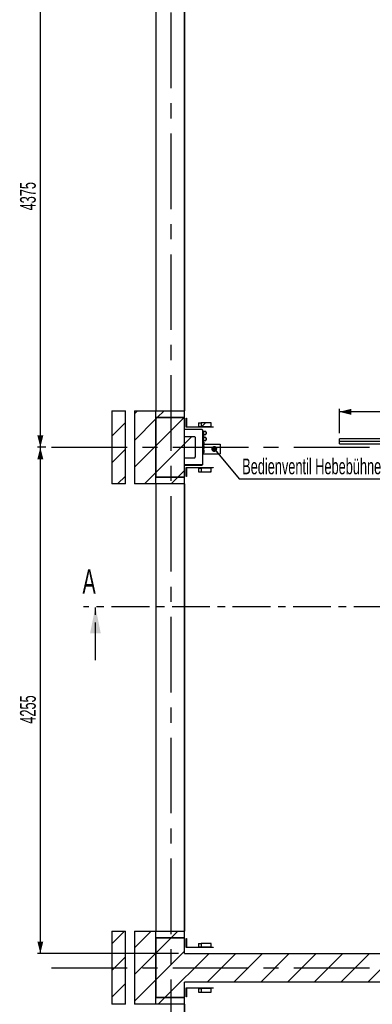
# Model space of a CAD drawing. Header units: millimetres. Extents: x 250 to 59450, y 0 to 41800.
# Tile 50 of 148: x 26505 to 29463, y 10379 to 18656. Entities that reach past the tile are written whole.
import ezdxf

# ---------------------------------------------------------------- set-up
doc = ezdxf.new("R2010")
doc.units = ezdxf.units.MM
doc.header["$LTSCALE"] = 50
doc.linetypes.add('CENTER', pattern=[10.16, 6.35, -1.27, 1.27, -1.27])
doc.linetypes.add('CENTERX2', pattern=[20.32, 12.7, -2.54, 2.54, -2.54])
for name, color, linetype in [('MASS', 29, 'Continuous'), ('SCHNITT', 5, 'CENTER'), ('TEXT_1', 176, 'Continuous')]:
    doc.layers.add(name, color=color, linetype=linetype)
doc.styles.add('SLDTEXTSTYLE0', font='TXT', dxfattribs={"width": 0.605})
doc.dimstyles.new('SLDDIMSTYLE1', dxfattribs={"dimtxt": 0.18, "dimasz": 50, "dimexe": 0, "dimexo": 0.0625, "dimgap": 0, "dimtad": 0, "dimtih": 1, "dimtoh": 1, "dimdec": 0, "dimrnd": 1e-09, "dimzin": 0, "dimdsep": 46, "dimtxsty": 'Standard', "dimblk1": 'DOT', "dimblk2": 'DOT', "dimsah": 1, "dimcen": 0.09, "dimadec": 0, "dimazin": 0, "dimtfac": 50, "dimtdec": 0, "dimtofl": 0, "dimtmove": 0, "dimatfit": 3, "dimldrblk": 'DOT', "dimfxl": 1, "dimfrac": 2, "dimtolj": 1, "dimtzin": 0, "dimarcsym": 0})
doc.dimstyles.new('SLDDIMSTYLE2', dxfattribs={"dimtxt": 128.415934, "dimasz": 100, "dimexe": 0, "dimexo": 0.0625, "dimgap": 32.103984, "dimtad": 1, "dimdec": 1, "dimrnd": 1e-09, "dimzin": 12, "dimdsep": 46, "dimtxsty": 'SLDTEXTSTYLE0', "dimsah": 1, "dimcen": 0.09, "dimadec": 0, "dimazin": 3, "dimtfac": 1, "dimtdec": 1, "dimtofl": 0, "dimtmove": 0, "dimatfit": 3, "dimfxl": 1, "dimfrac": 2, "dimtolj": 1, "dimtzin": 12, "dimarcsym": 0})

# ---------------------------------------------------------------- blocks, each defined once
blk = doc.blocks.new('_D_4')
at = {"layer": 'MASS'}
for p, q in [((26722.4, 19436.4), (26652.6, 19436.4)), ((26677.6, 19436.4), (26677.6, 15061.4)), ((26722.4, 15061.4), (26652.6, 15061.4))]:
    blk.add_line(p, q, dxfattribs=at)
for points in [[(26677.6, 19436.4), (26652.6, 19336.4), (26702.6, 19336.4)], [(26677.6, 15061.4), (26702.6, 15161.4), (26652.6, 15161.4)]]:
    blk.add_solid(points, dxfattribs=at)
at = {"layer": 'MASS', "insert": (26507, 17052.9), "char_height": 132.29, "attachment_point": 1, "rotation": 90, "style": 'SLDTEXTSTYLE0'}
blk.add_mtext('4375', dxfattribs=at)
blk = doc.blocks.new('_D_5')
at = {"layer": 'MASS'}
for p, q in [((26722.4, 15061.4), (26652.6, 15061.4)), ((26677.6, 15061.4), (26677.6, 10806.4)), ((27837.4, 10806.4), (26652.6, 10806.4))]:
    blk.add_line(p, q, dxfattribs=at)
for points in [[(26677.6, 15061.4), (26652.6, 14961.4), (26702.6, 14961.4)], [(26677.6, 10806.4), (26702.6, 10906.4), (26652.6, 10906.4)]]:
    blk.add_solid(points, dxfattribs=at)
at = {"layer": 'MASS', "insert": (26507, 12737.9), "char_height": 132.29, "attachment_point": 1, "rotation": 90, "style": 'SLDTEXTSTYLE0'}
blk.add_mtext('4255', dxfattribs=at)
blk = doc.blocks.new('_D_10')
at = {"layer": 'MASS'}
for p, q in [((29187.4, 15181.4), (29187.4, 15384.4)), ((35187.4, 15359.4), (29187.4, 15359.4)), ((35187.4, 15181.4), (35187.4, 15384.4))]:
    blk.add_line(p, q, dxfattribs=at)
for points in [[(29187.4, 15359.4), (29287.4, 15334.4), (29287.4, 15384.4)], [(35187.4, 15359.4), (35087.4, 15384.4), (35087.4, 15334.4)]]:
    blk.add_solid(points, dxfattribs=at)
at = {"layer": 'MASS', "attachment_point": 1, "style": 'SLDTEXTSTYLE0'}
for s, insert, char_height in [('Rollvorhang', (31143.7, 15529.9), 132.292), ('6000', (32133.5, 15529.9), 132.29), ('x H3345', (32575, 15529.9), 132.29)]:
    blk.add_mtext(s, dxfattribs=dict(at, insert=insert, char_height=char_height))
blk = doc.blocks.new('_D_39')
at = {"layer": 'MASS'}
for p, q in [((43482.4, 12446.4), (41238.6, 12446.4)), ((41263.6, 10806.4), (41263.6, 12446.4))]:
    blk.add_line(p, q, dxfattribs=at)
for points in [[(41263.6, 12446.4), (41238.6, 12346.4), (41288.6, 12346.4)], [(41263.6, 10806.4), (41288.6, 10906.4), (41238.6, 10906.4)]]:
    blk.add_solid(points, dxfattribs=at)
at = {"layer": 'MASS', "insert": (41093.1, 11430.4), "char_height": 132.29, "attachment_point": 1, "rotation": 90, "style": 'SLDTEXTSTYLE0'}
blk.add_mtext('1640', dxfattribs=at)
blk = doc.blocks.new('SW_NOTE_0_34')
at = {"layer": 'TEXT_1', "color": 0}
blk.add_line((1915.5, 0), (0, 0), dxfattribs=at)
at = {"layer": 'TEXT_1', "color": 0, "insert": (22.7, 174.5), "char_height": 132.292, "attachment_point": 1, "style": 'SLDTEXTSTYLE0'}
blk.add_mtext('Bedienventil Hebebühne', dxfattribs=at)
blk = doc.blocks.new('_Dot')
at = {"color": 0, "linetype": 'ByBlock', "lineweight": -2}
blk.add_line((-0.5, 0), (-1, 0), dxfattribs=at)
at = {"color": 0, "linetype": 'ByBlock', "const_width": 0.5}
blk.add_lwpolyline([(-0.25, 0, 1), (0.25, 0, 1)], format="xyb", close=True, dxfattribs=at)

msp = doc.modelspace()

# ---------------------------------------------------------------- hatches: boundary and pattern name
at = {"linetype": 'Continuous', "lineweight": 18}
h = msp.add_hatch(dxfattribs=at)
h.set_pattern_fill('ANSI31', scale=50, style=0)
h.paths.add_polyline_path([(27277.36, 14753.88), (27392.36, 14753.88), (27392.36, 15368.88), (27277.36, 15368.88)], flags=0)
h = msp.add_hatch(dxfattribs=at)
h.set_pattern_fill('ANSI31', scale=50, style=0)
h.paths.add_polyline_path([(27467.36, 14753.88), (27647.36, 14753.88), (27647.36, 15368.88), (27467.36, 15368.88)], flags=0)
h = msp.add_hatch(dxfattribs=at)
h.set_pattern_fill('ANSI31', scale=50, style=0)
h.paths.add_polyline_path([(27647.36, 15368.88), (27647.36, 15311.38), (27887.36, 15311.38), (27887.36, 15368.88)], flags=0)
h = msp.add_hatch(dxfattribs=at)
h.set_pattern_fill('ANSI31', scale=50, style=0)
h.paths.add_polyline_path([(27647.36, 14811.38), (27887.36, 14811.38), (27887.36, 15311.38), (27647.36, 15311.38)], flags=0)
h = msp.add_hatch(dxfattribs=at)
h.set_pattern_fill('ANSI31', scale=50, style=0)
h.paths.add_polyline_path([(27904.36, 15306.38), (27901.36, 15306.38), (27901.36, 15231.38), (28129.36, 15231.38), (28129.36, 15234.38), (27904.36, 15234.38)], flags=0)
h = msp.add_hatch(dxfattribs=at)
h.set_pattern_fill('ANSI31', scale=50, style=0)
h.paths.add_polyline_path([(28110.56, 15266.38), (28026.56, 15266.38), (28026.56, 15236.38), (28110.56, 15236.38)], flags=0)
h = msp.add_hatch(dxfattribs=at)
h.set_pattern_fill('ANSI31', scale=50, style=0)
h.paths.add_polyline_path([(27904.36, 14816.38), (27904.36, 14888.38), (28129.36, 14888.38), (28129.36, 14891.38), (27901.36, 14891.38), (27901.36, 14816.38)], flags=0)
h = msp.add_hatch(dxfattribs=at)
h.set_pattern_fill('ANSI31', scale=50, style=0)
h.paths.add_polyline_path([(28026.56, 14856.38), (28110.56, 14856.38), (28110.56, 14886.38), (28026.56, 14886.38)], flags=0)
h = msp.add_hatch(dxfattribs=at)
h.set_pattern_fill('ANSI31', scale=50, style=0)
h.paths.add_polyline_path([(27647.36, 14811.38), (27647.36, 14753.88), (27887.36, 14753.88), (27887.36, 14811.38)], flags=0)
h = msp.add_hatch(dxfattribs=at)
h.set_pattern_fill('ANSI31', scale=50, style=0)
h.paths.add_polyline_path([(27277.36, 10378.88), (27392.36, 10378.88), (27392.36, 10993.88), (27277.36, 10993.88)], flags=0)
h = msp.add_hatch(dxfattribs=at)
h.set_pattern_fill('ANSI31', scale=50, style=0)
h.paths.add_polyline_path([(27467.36, 10378.88), (27647.36, 10378.88), (27647.36, 10993.88), (27467.36, 10993.88)], flags=0)
h = msp.add_hatch(dxfattribs=at)
h.set_pattern_fill('ANSI31', scale=50, style=0)
h.paths.add_polyline_path([(27647.36, 10993.88), (27647.36, 10936.38), (27887.36, 10936.38), (27887.36, 10993.88)], flags=0)
h = msp.add_hatch(dxfattribs=at)
h.set_pattern_fill('ANSI31', scale=50, style=0)
h.paths.add_polyline_path([(27887.36, 10936.38), (27647.36, 10936.38), (27647.36, 10436.38), (27887.36, 10436.38), (27887.36, 10566.38), (44392.36, 10566.38), (44392.36, 10806.38), (27887.36, 10806.38)], flags=0)
h = msp.add_hatch(dxfattribs=at)
h.set_pattern_fill('ANSI31', scale=50, style=0)
h.paths.add_polyline_path([(27904.36, 10931.38), (27901.36, 10931.38), (27901.36, 10856.38), (28129.36, 10856.38), (28129.36, 10859.38), (27904.36, 10859.38)], flags=0)
h = msp.add_hatch(dxfattribs=at)
h.set_pattern_fill('ANSI31', scale=50, style=0)
h.paths.add_polyline_path([(28110.56, 10891.38), (28026.56, 10891.38), (28026.56, 10861.38), (28110.56, 10861.38)], flags=0)
h = msp.add_hatch(dxfattribs=at)
h.set_pattern_fill('ANSI31', scale=50, style=0)
h.paths.add_polyline_path([(27904.36, 10441.38), (27904.36, 10513.38), (28129.36, 10513.38), (28129.36, 10516.38), (27901.36, 10516.38), (27901.36, 10441.38)], flags=0)
h = msp.add_hatch(dxfattribs=at)
h.set_pattern_fill('ANSI31', scale=50, style=0)
h.paths.add_polyline_path([(27647.36, 10436.38), (27647.36, 10378.88), (27887.36, 10378.88), (27887.36, 10436.38)], flags=0)
h = msp.add_hatch(dxfattribs=at)
h.set_pattern_fill('ANSI31', scale=50, style=0)
h.paths.add_polyline_path([(28026.56, 10481.38), (28110.56, 10481.38), (28110.56, 10511.38), (28026.56, 10511.38)], flags=0)
at = {"layer": 'SCHNITT', "linetype": 'Continuous', "lineweight": 18}
h = msp.add_hatch(dxfattribs=at)
h.set_pattern_fill('ANSI31', color=256, scale=50, angle=3e-322, style=0)
h.paths.add_polyline_path([(27970.36, 15152.38), (27887.36, 15152.38), (27887.36, 14970.38), (27970.36, 14970.38), (27980.36, 14980.38), (27980.36, 15142.38)], flags=0)
h = msp.add_hatch(dxfattribs=at)
h.set_pattern_fill('ANSI31', color=256, scale=50, angle=3e-322, style=0)
h.paths.add_polyline_path([(29587.36, 15111.63), (29187.36, 15111.63), (29187.36, 15111.13), (29587.36, 15111.13)], flags=0)

# ---------------------------------------------------------------- linework, layer by layer
at = {"color": 7, "linetype": 'CENTERX2'}
for p, q in [((27772.36, 24811.38), (27772.36, 6286.38)), ((26772.36, 15061.38), (57647.36, 15061.38)), ((26772.36, 10686.38), (57647.36, 10686.38))]:
    msp.add_line(p, q, dxfattribs=at)
at = {"color": 250, "linetype": 'Continuous', "lineweight": 25, "true_color": 0x404040}
for p, q in [((27647.36, 19128.88), (27647.36, 15368.88)), ((27887.36, 15368.88), (27887.36, 19128.88)), ((27887.36, 19128.88), (27887.36, 15368.88)), ((27277.36, 15368.88), (27392.36, 15368.88)), ((27277.36, 15368.88), (27277.36, 14753.88)), ((27392.36, 14753.88), (27392.36, 15368.88)), ((27467.36, 15368.88), (27467.36, 14753.88)), ((27467.36, 15368.88), (27647.36, 15368.88)), ((27647.36, 15368.88), (27887.36, 15368.88)), ((27647.36, 15311.38), (27647.36, 15368.88)), ((27647.36, 14753.88), (27647.36, 15368.88)), ((27887.36, 15311.38), (27887.36, 15368.88)), ((27887.36, 15311.38), (27647.36, 15311.38)), ((27647.36, 15311.38), (27887.36, 15311.38)), ((27647.36, 15311.38), (27647.36, 14811.38)), ((27887.36, 14811.38), (27887.36, 15311.38)), ((27901.36, 15231.38), (27901.36, 15306.38)), ((27901.36, 15306.38), (27904.36, 15306.38)), ((28129.36, 15231.38), (27901.36, 15231.38)), ((27904.36, 15306.38), (27904.36, 15234.38)), ((27904.36, 15234.38), (28129.36, 15234.38)), ((28005.36, 15266.38), (28005.36, 15236.38)), ((28005.36, 15266.38), (28026.56, 15266.38)), ((28005.36, 15236.38), (28026.56, 15236.38)), ((28026.56, 15266.38), (28026.56, 15236.38)), ((28110.56, 15266.38), (28026.56, 15266.38)), ((28026.56, 15236.38), (28110.56, 15236.38)), ((28110.56, 15236.38), (28110.56, 15266.38)), ((28129.36, 15234.38), (28129.36, 15231.38)), ((27901.36, 14816.38), (27901.36, 14891.38)), ((27901.36, 14891.38), (28129.36, 14891.38)), ((27904.36, 14816.38), (27901.36, 14816.38)), ((28129.36, 14888.38), (27904.36, 14888.38)), ((27904.36, 14888.38), (27904.36, 14816.38)), ((28005.36, 14886.38), (28005.36, 14856.38)), ((28005.36, 14886.38), (28026.56, 14886.38)), ((28005.36, 14856.38), (28026.56, 14856.38)), ((28026.56, 14886.38), (28026.56, 14856.38)), ((28110.56, 14886.38), (28026.56, 14886.38)), ((28026.56, 14856.38), (28110.56, 14856.38)), ((28110.56, 14856.38), (28110.56, 14886.38)), ((28129.36, 14891.38), (28129.36, 14888.38)), ((27392.36, 14753.88), (27277.36, 14753.88)), ((27647.36, 14753.88), (27467.36, 14753.88)), ((27647.36, 14811.38), (27887.36, 14811.38)), ((27647.36, 14753.88), (27647.36, 14811.38)), ((27887.36, 14811.38), (27647.36, 14811.38)), ((27887.36, 14753.88), (27647.36, 14753.88)), ((27647.36, 14753.88), (27647.36, 10993.88)), ((27887.36, 14753.88), (27887.36, 14811.38)), ((27887.36, 10993.88), (27887.36, 14753.88)), ((27887.36, 14753.88), (27887.36, 10993.88)), ((27277.36, 10993.88), (27277.36, 10378.88)), ((27277.36, 10993.88), (27392.36, 10993.88)), ((27392.36, 10378.88), (27392.36, 10993.88)), ((27467.36, 10993.88), (27467.36, 10378.88)), ((27467.36, 10993.88), (27647.36, 10993.88)), ((27647.36, 10993.88), (27887.36, 10993.88)), ((27647.36, 10936.38), (27647.36, 10993.88)), ((27647.36, 10378.88), (27647.36, 10993.88)), ((27887.36, 10936.38), (27647.36, 10936.38)), ((27647.36, 10936.38), (27887.36, 10936.38)), ((27647.36, 10936.38), (27647.36, 10436.38)), ((27887.36, 10936.38), (27887.36, 10993.88)), ((27887.36, 10806.38), (27887.36, 10936.38)), ((27901.36, 10856.38), (27901.36, 10931.38)), ((27901.36, 10931.38), (27904.36, 10931.38)), ((27904.36, 10931.38), (27904.36, 10859.38)), ((28129.36, 10856.38), (27901.36, 10856.38)), ((27904.36, 10859.38), (28129.36, 10859.38)), ((28005.36, 10891.38), (28005.36, 10861.38)), ((28005.36, 10891.38), (28026.56, 10891.38)), ((28005.36, 10861.38), (28026.56, 10861.38)), ((28026.56, 10891.38), (28026.56, 10861.38)), ((28110.56, 10891.38), (28026.56, 10891.38)), ((28026.56, 10861.38), (28110.56, 10861.38)), ((28110.56, 10861.38), (28110.56, 10891.38)), ((28129.36, 10859.38), (28129.36, 10856.38)), ((27887.36, 10806.38), (44392.36, 10806.38)), ((44392.36, 10566.38), (27887.36, 10566.38)), ((27887.36, 10436.38), (27887.36, 10566.38)), ((27901.36, 10516.38), (28129.36, 10516.38)), ((27901.36, 10441.38), (27901.36, 10516.38)), ((28129.36, 10513.38), (27904.36, 10513.38)), ((27904.36, 10513.38), (27904.36, 10441.38)), ((28129.36, 10516.38), (28129.36, 10513.38)), ((27887.36, 10436.38), (27647.36, 10436.38)), ((27647.36, 10436.38), (27887.36, 10436.38)), ((27647.36, 10378.88), (27647.36, 10436.38)), ((27887.36, 10378.88), (27887.36, 10436.38)), ((27904.36, 10441.38), (27901.36, 10441.38)), ((28005.36, 10511.38), (28005.36, 10481.38)), ((28005.36, 10511.38), (28026.56, 10511.38)), ((28005.36, 10481.38), (28026.56, 10481.38)), ((28026.56, 10511.38), (28026.56, 10481.38)), ((28110.56, 10511.38), (28026.56, 10511.38)), ((28026.56, 10481.38), (28110.56, 10481.38)), ((28110.56, 10481.38), (28110.56, 10511.38)), ((27392.36, 10378.88), (27277.36, 10378.88)), ((27647.36, 10378.88), (27467.36, 10378.88)), ((27887.36, 10378.88), (27647.36, 10378.88)), ((27887.36, 6618.88), (27887.36, 10378.88)), ((27887.36, 10378.88), (27887.36, 6618.88))]:
    msp.add_line(p, q, dxfattribs=at)
at = {"color": 190, "linetype": 'Continuous', "lineweight": 25, "true_color": 0x8000ff}
for p, q in [((27887.36, 15152.38), (27970.36, 15152.38)), ((27887.36, 14970.38), (27887.36, 15152.38)), ((27980.36, 15142.38), (27970.36, 15152.38)), ((27980.36, 14980.38), (27980.36, 15142.38)), ((27970.36, 14970.38), (27887.36, 14970.38)), ((27970.36, 14970.38), (27980.36, 14980.38))]:
    msp.add_line(p, q, dxfattribs=at)
at = {"color": 142, "linetype": 'Continuous', "lineweight": 25, "true_color": 0x008ed2}
for p, q in [((27890.91, 15209.88), (27890.91, 15211.38)), ((28033.8, 15211.38), (27890.91, 15211.38)), ((28033.8, 15209.88), (27890.91, 15209.88)), ((28033.8, 15209.81), (27890.91, 15209.81)), ((28033.8, 15211.38), (28033.8, 15209.88)), ((28037.36, 15207.82), (28037.36, 14914.93)), ((28038.86, 15206.38), (28037.36, 15206.38)), ((28038.86, 15206.38), (28038.86, 14916.38)), ((28045.86, 15195.23), (28038.86, 15195.23)), ((28043.86, 15189.38), (28038.86, 15189.38)), ((28045.86, 15188.31), (28045.63, 15188.31)), ((28045.86, 15195.23), (28045.86, 15188.31)), ((28047.86, 15191.88), (28045.86, 15191.88)), ((28045.86, 15188.31), (28045.86, 15187.38)), ((28045.86, 15187.38), (28045.86, 15136.38)), ((28045.86, 15170.88), (28047.86, 15170.88)), ((28067.36, 15194.38), (28047.86, 15194.38)), ((28047.86, 15194.38), (28047.86, 15168.38)), ((28047.86, 15168.38), (28067.36, 15168.38)), ((28067.36, 15194.38), (28067.36, 15168.38)), ((28069.86, 15189.38), (28067.36, 15189.38)), ((28067.36, 15173.38), (28069.86, 15173.38)), ((28069.86, 15189.38), (28069.86, 15173.38)), ((28038.86, 15134.38), (28043.86, 15134.38)), ((28045.86, 15124.45), (28038.86, 15124.45)), ((28045.86, 15117.52), (28038.86, 15117.52)), ((28042.56, 15114.69), (28038.86, 15114.69)), ((28041.36, 15109.38), (28038.86, 15109.38)), ((28041.36, 15079.38), (28038.86, 15079.38)), ((28041.36, 15076.38), (28038.86, 15076.38)), ((28040.36, 15079.38), (28040.36, 15076.38)), ((28045.36, 15109.38), (28041.36, 15109.38)), ((28041.36, 15109.38), (28041.36, 15079.38)), ((28041.36, 15079.38), (28045.36, 15079.38)), ((28045.36, 15076.38), (28041.36, 15076.38)), ((28041.36, 15076.38), (28041.36, 15046.38)), ((28042.86, 15114.39), (28042.86, 15112.41)), ((28047.86, 15141.88), (28045.86, 15141.88)), ((28045.86, 15136.38), (28045.86, 15124.45)), ((28045.86, 15124.45), (28045.86, 15117.52)), ((28045.86, 15120.88), (28047.86, 15120.88)), ((28067.36, 15144.38), (28047.86, 15144.38)), ((28047.86, 15144.38), (28047.86, 15118.38)), ((28047.86, 15118.38), (28067.36, 15118.38)), ((28049.36, 15105.38), (28049.36, 15083.38)), ((28049.36, 15086.38), (28180.25, 15086.38)), ((28049.36, 15072.38), (28049.36, 15050.38)), ((28067.36, 15144.38), (28067.36, 15118.38)), ((28069.86, 15139.38), (28067.36, 15139.38)), ((28067.36, 15123.38), (28069.86, 15123.38)), ((28069.86, 15139.38), (28069.86, 15123.38)), ((28180.25, 15086.38), (28187.36, 15086.38)), ((28187.36, 15086.38), (28187.36, 15006.38)), ((28041.36, 15046.38), (28038.86, 15046.38)), ((28041.36, 15043.38), (28038.86, 15043.38)), ((28041.36, 15013.38), (28038.86, 15013.38)), ((28040.36, 15006.38), (28038.86, 15006.38)), ((28040.36, 15046.38), (28040.36, 15043.38)), ((28040.36, 15013.38), (28040.36, 15006.38)), ((28040.36, 15006.38), (28044.47, 15006.38)), ((28041.36, 15046.38), (28045.36, 15046.38)), ((28045.36, 15043.38), (28041.36, 15043.38)), ((28041.36, 15043.38), (28041.36, 15013.38)), ((28041.36, 15013.38), (28045.36, 15013.38)), ((28044.47, 15006.38), (28180.25, 15006.38)), ((28049.36, 15039.38), (28049.36, 15017.38)), ((28180.25, 15006.38), (28187.36, 15006.38)), ((28033.8, 14912.95), (27890.91, 14912.95)), ((27890.91, 14912.88), (27890.91, 14911.38)), ((28033.8, 14912.88), (27890.91, 14912.88)), ((27890.91, 14911.38), (28033.8, 14911.38)), ((28033.8, 14911.38), (28033.8, 14912.88)), ((28038.86, 14916.38), (28037.36, 14916.38))]:
    msp.add_line(p, q, dxfattribs=at)
at = {"color": 17, "linetype": 'Continuous', "lineweight": 25, "true_color": 0x804040}
for p, q in [((35187.36, 15131.38), (29187.36, 15131.38)), ((29187.36, 15111.63), (29187.36, 15131.38)), ((29187.36, 15111.63), (29187.36, 15111.13)), ((29187.36, 15111.63), (29587.36, 15111.63)), ((29587.36, 15111.13), (29187.36, 15111.13)), ((29187.36, 15091.38), (29187.36, 15111.13)), ((29187.36, 15091.38), (35187.36, 15091.38))]:
    msp.add_line(p, q, dxfattribs=at)
at = {"color": 142, "linetype": 'Continuous', "lineweight": 25, "true_color": 0x008ed2}
for centre, radius, start, end in [((28043.86, 15187.38), 2, 0, 90), ((28042.56, 15114.39), 0.3, 0, 90), ((28043.86, 15136.38), 2, 270, 0), ((28045.36, 15105.38), 4, 0, 90), ((28045.36, 15083.38), 4, 270, 0), ((28045.36, 15072.38), 4, 0, 90), ((28045.36, 15050.38), 4, 270, 0), ((28045.36, 15039.38), 4, 0, 90), ((28045.36, 15017.38), 4, 270, 0)]:
    msp.add_arc(centre, radius, start, end, dxfattribs=at)
for points, knots in [([(27890.91, 15211.38), (27890.49, 15211.33), (27889.64, 15211.24), (27888.52, 15210.56), (27887.72, 15209.55), (27887.39, 15208.57), (27887.36, 15207.99), (27887.36, 15207.82)], [0, 0, 0, 0, 0.2279696, 0.4560045, 0.6840397, 0.9120747, 1, 1, 1, 1]), ([(27887.36, 15207.82), (27887.4, 15207.97), (27887.49, 15208.27), (27888.18, 15208.72), (27889.18, 15209.18), (27890.16, 15209.54), (27890.75, 15209.75), (27890.91, 15209.81)], [0, 0, 0, 0, 0.2279696, 0.4560045, 0.6840397, 0.9120747, 1, 1, 1, 1]), ([(27890.91, 15209.88), (27890.64, 15209.84), (27890.11, 15209.77), (27889.59, 15209.49), (27889.45, 15209.26), (27889.45, 15209.26)], [0, 0, 0, 0, 0.49986786, 0.9999526, 1, 1, 1, 1]), ([(28037.36, 15207.82), (28037.31, 15208.25), (28037.22, 15209.1), (28036.53, 15210.21), (28035.53, 15211.01), (28034.55, 15211.35), (28033.96, 15211.37), (28033.8, 15211.38)], [0, 0, 0, 0, 0.22787803, 0.45582087, 0.68376399, 0.91170692, 1, 1, 1, 1]), ([(28035.26, 15209.27), (28035.25, 15209.27), (28035.1, 15209.5), (28034.58, 15209.78), (28034.06, 15209.84), (28033.8, 15209.88)], [0, 0, 0, 0, 0.01409988, 0.51646536, 1, 1, 1, 1]), ([(28033.8, 15209.81), (28034.22, 15209.66), (28035.07, 15209.35), (28036.19, 15208.9), (28036.99, 15208.45), (28037.32, 15208.09), (28037.35, 15207.88), (28037.36, 15207.82)], [0, 0, 0, 0, 0.227878, 0.4558209, 0.683764, 0.9117069, 1, 1, 1, 1]), ([(28042.86, 15112.41), (28042.86, 15112.35), (28042.86, 15112.23), (28042.86, 15112.06), (28042.86, 15111.92), (28042.86, 15111.87), (28042.86, 15111.85)], [0, 0, 0, 0, 0.2492856, 0.5001106, 0.756094, 1, 1, 1, 1]), ([(28042.86, 15109.38), (28042.86, 15109.48), (28042.86, 15109.81), (28042.86, 15110.39), (28042.86, 15111.03), (28042.86, 15111.56), (28042.86, 15111.75), (28042.86, 15111.85)], [0, 0, 0, 0, 0.0990819, 0.3188449, 0.5495409, 0.780237, 1, 1, 1, 1]), ([(27890.91, 14912.95), (27890.49, 14913.1), (27889.64, 14913.4), (27888.52, 14913.86), (27887.72, 14914.31), (27887.39, 14914.67), (27887.36, 14914.88), (27887.36, 14914.94)], [0, 0, 0, 0, 0.2279696, 0.4560045, 0.6840397, 0.9120747, 1, 1, 1, 1]), ([(27887.36, 14914.93), (27887.4, 14914.51), (27887.49, 14913.66), (27888.18, 14912.55), (27889.18, 14911.74), (27890.16, 14911.41), (27890.75, 14911.38), (27890.91, 14911.38)], [0, 0, 0, 0, 0.2279696, 0.4560045, 0.6840397, 0.9120747, 1, 1, 1, 1]), ([(27889.45, 14913.49), (27889.46, 14913.48), (27889.61, 14913.25), (27890.13, 14912.98), (27890.66, 14912.91), (27890.91, 14912.88)], [0, 0, 0, 0, 0.0167621, 0.5187605, 1, 1, 1, 1]), ([(28037.36, 14914.93), (28037.31, 14914.78), (28037.22, 14914.48), (28036.53, 14914.03), (28035.53, 14913.58), (28034.55, 14913.21), (28033.96, 14913.01), (28033.8, 14912.95)], [0, 0, 0, 0, 0.227878, 0.4558209, 0.683764, 0.9117069, 1, 1, 1, 1]), ([(28033.8, 14911.38), (28034.22, 14911.42), (28035.07, 14911.51), (28036.19, 14912.2), (28036.99, 14913.2), (28037.32, 14914.18), (28037.35, 14914.77), (28037.36, 14914.93)], [0, 0, 0, 0, 0.227878, 0.4558209, 0.683764, 0.9117069, 1, 1, 1, 1]), ([(28033.8, 14912.88), (28034.07, 14912.91), (28034.62, 14912.96), (28035.05, 14913.31), (28035.26, 14913.49)], [0, 0, 0, 0, 0.501309, 1, 1, 1, 1])]:
    msp.add_open_spline(points, degree=3, knots=knots, dxfattribs=at)
at = {"layer": 'SCHNITT'}
for p, q in [((50960.65, 13721.24), (27039.9, 13721.24)), ((27139.9, 13271.24), (27139.9, 13721.24))]:
    msp.add_line(p, q, dxfattribs=at)
msp.add_solid([(27139.9, 13721.24), (27094.9, 13496.24), (27184.9, 13496.24)], dxfattribs=at)

# ---------------------------------------------------------------- block references
at = {"layer": 'TEXT_1'}
msp.add_blockref('SW_NOTE_0_34', (28349.09, 14792.39), dxfattribs=at)

# ---------------------------------------------------------------- texts
at = {"layer": 'SCHNITT', "insert": (27031.49, 14036.34), "char_height": 205.47, "attachment_point": 1, "style": 'SLDTEXTSTYLE0'}
msp.add_mtext('A', dxfattribs=at)

# ---------------------------------------------------------------- dimensions: what is measured, and where the dimension line sits
at = {"layer": 'MASS'}
for base, p1, p2, picture, middle in [((26677.57, 15061.38), (26772.36, 19436.38), (26772.36, 15061.38), '_D_4', (26677.57, 17248.88)), ((26677.57, 10806.38), (26772.36, 15061.38), (27887.36, 10806.38), '_D_5', (26677.57, 12933.88)), ((41263.62, 12446.38), (27887.36, 10806.38), (43532.36, 12446.38), '_D_39', (41263.62, 11626.38))]:
    dim = msp.add_linear_dim(base=base, p1=p1, p2=p2, angle=90, dimstyle='SLDDIMSTYLE2', dxfattribs=at)
    dim.commit()
    dim.dimension.update_dxf_attribs({"geometry": picture, "text_midpoint": middle, "dimtype": 160})
dim = msp.add_linear_dim(base=(29187.36, 15359.41), p1=(35187.36, 15131.38), p2=(29187.36, 15131.38), text='Rollvorhang <> x H3345', dimstyle='SLDDIMSTYLE2', dxfattribs=at)
dim.commit()
dim.dimension.update_dxf_attribs({"geometry": '_D_10', "text_midpoint": (32187.36, 15359.41), "dimtype": 160})

# ---------------------------------------------------------------- leaders
at = {"layer": 'TEXT_1'}
msp.add_leader([(28136.93, 15047.33), (28349.09, 14792.39)], dimstyle='SLDDIMSTYLE1', dxfattribs=at)

doc.saveas('drawing.dxf')
